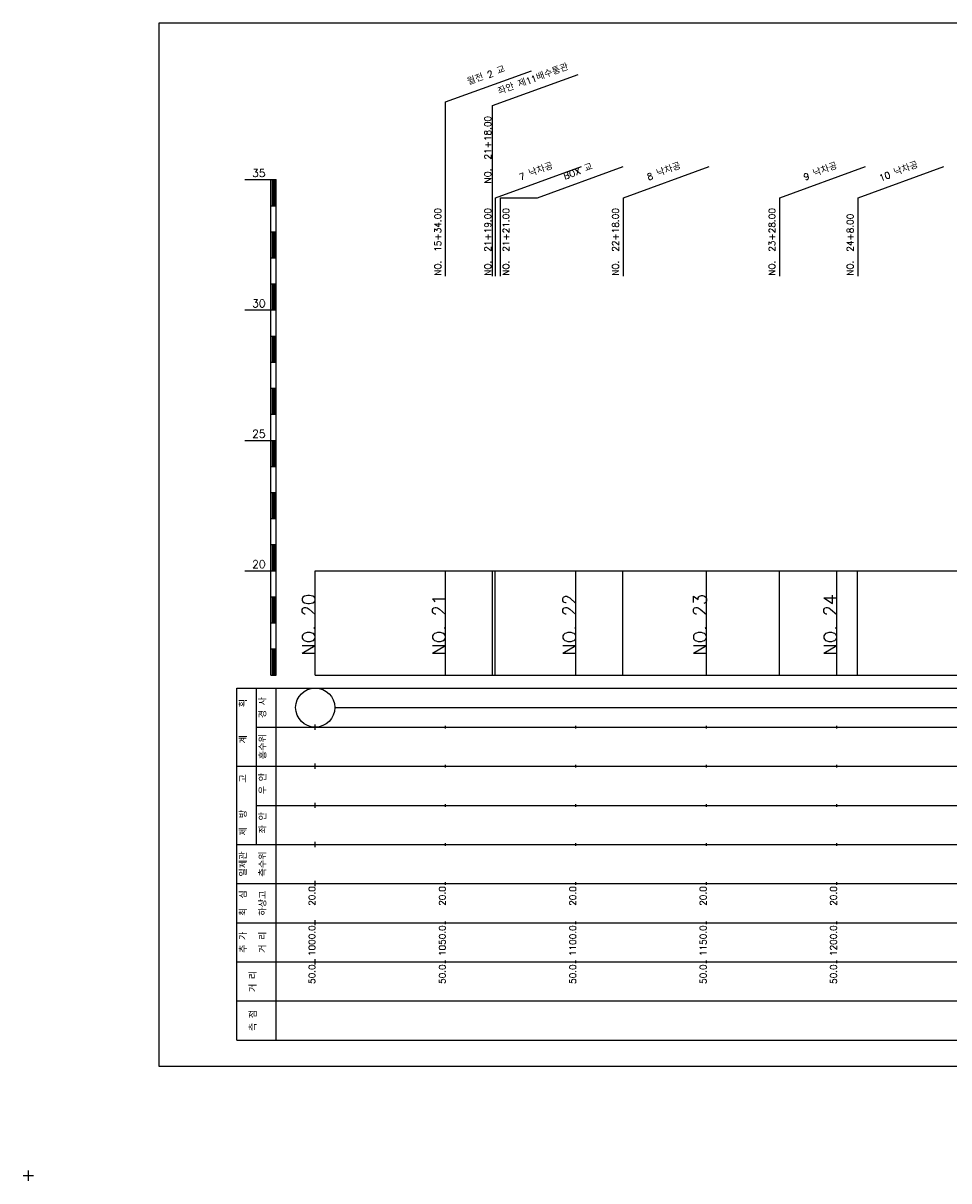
# Model space of a CAD drawing. Extents: x -2 to 685, y -2 to 1934.
# Tile 5 of 8: x -2 to 353, y 964 to 1408. Entities that reach past the tile are written whole.
import ezdxf
from ezdxf.enums import TextEntityAlignment as Align

# ---------------------------------------------------------------- set-up
doc = ezdxf.new("R2010")
doc.units = 0
doc.header["$LTSCALE"] = 5
for name, color, linetype in [('BOX', 5, 'CONTINUOUS'), ('DT1', 3, 'CONTINUOUS'), ('LT1', 4, 'CONTINUOUS'), ('ST1', 7, 'CONTINUOUS')]:
    doc.layers.add(name, color=color, linetype=linetype)
doc.styles.add('GHS', font='ROMANS.shx', dxfattribs={"bigfont": 'GHS.shx'})

msp = doc.modelspace()

# ---------------------------------------------------------------- linework, layer by layer
at = {"layer": 'BOX'}
msp.add_lwpolyline([(50, 1008), (650, 1008), (650, 1408), (50, 1408), (50, 1008)], dxfattribs=at)
at = {"layer": 'DT1', "linetype": 'CONTINUOUS'}
msp.add_line((181, 1341), (195.22, 1341), dxfattribs=at)
at = {"layer": 'DT1'}
for p, q in [((110, 1189.08), (110, 1191.08)), ((160, 1189.58), (160, 1190.58)), ((210, 1189.58), (210, 1190.58)), ((260, 1189.58), (260, 1190.58)), ((310, 1189.58), (310, 1190.58))]:
    msp.add_line(p, q, dxfattribs=at)
at = {"layer": 'LT1', "linetype": 'CONTINUOUS'}
for p, q in [((160, 1377.77), (192.89, 1389.74)), ((178, 1376.36), (210.89, 1388.33)), ((160, 1311), (160, 1377.77)), ((178, 1311), (178, 1376.36)), ((179.16, 1341), (212.05, 1352.97)), ((195.22, 1341), (228.11, 1352.97)), ((228.16, 1341), (261.05, 1352.97)), ((288.16, 1341), (321.05, 1352.97)), ((318.16, 1341), (351.05, 1352.97)), ((179.16, 1311), (179.16, 1341)), ((181, 1311), (181, 1341)), ((228.16, 1311), (228.16, 1341)), ((288.16, 1311), (288.16, 1341)), ((318.16, 1311), (318.16, 1341))]:
    msp.add_line(p, q, dxfattribs=at)
at = {"layer": 'LT1'}
for p, q in [((83, 1348), (93, 1348)), ((93, 1158), (93, 1348)), ((93, 1348), (95, 1348)), ((93.5, 1347.8), (93.5, 1338.2)), ((94, 1347.8), (94, 1338.2)), ((94.5, 1347.8), (94.5, 1338.2)), ((95, 1158), (95, 1348)), ((93, 1338), (95, 1338)), ((93, 1328), (95, 1328)), ((93.5, 1327.8), (93.5, 1318.2)), ((94, 1327.8), (94, 1318.2)), ((94.5, 1327.8), (94.5, 1318.2)), ((93, 1318), (95, 1318)), ((93, 1308), (95, 1308)), ((93.5, 1307.8), (93.5, 1298.2)), ((94, 1307.8), (94, 1298.2)), ((94.5, 1307.8), (94.5, 1298.2)), ((83, 1298), (93, 1298)), ((93, 1298), (95, 1298)), ((93, 1288), (95, 1288)), ((93.5, 1287.8), (93.5, 1278.2)), ((94, 1287.8), (94, 1278.2)), ((94.5, 1287.8), (94.5, 1278.2)), ((93, 1278), (95, 1278)), ((93, 1268), (95, 1268)), ((93.5, 1267.8), (93.5, 1258.2)), ((94, 1267.8), (94, 1258.2)), ((94.5, 1267.8), (94.5, 1258.2)), ((93, 1258), (95, 1258)), ((83, 1248), (93, 1248)), ((93, 1248), (95, 1248)), ((93.5, 1247.8), (93.5, 1238.2)), ((94, 1247.8), (94, 1238.2)), ((94.5, 1247.8), (94.5, 1238.2)), ((93, 1238), (95, 1238)), ((93, 1228), (95, 1228)), ((93.5, 1227.8), (93.5, 1218.2)), ((94, 1227.8), (94, 1218.2)), ((94.5, 1227.8), (94.5, 1218.2)), ((93, 1218), (95, 1218)), ((93, 1208), (95, 1208)), ((93.5, 1207.8), (93.5, 1198.2)), ((94, 1207.8), (94, 1198.2)), ((94.5, 1207.8), (94.5, 1198.2)), ((83, 1198), (93, 1198)), ((93, 1198), (95, 1198)), ((110, 1158), (110, 1198)), ((160, 1158), (160, 1198)), ((178, 1158), (178, 1198)), ((179, 1158), (179, 1198)), ((210, 1158), (210, 1198)), ((228, 1158), (228, 1198)), ((260, 1158), (260, 1198)), ((288, 1158), (288, 1198)), ((310, 1158), (310, 1198)), ((318, 1158), (318, 1198)), ((93, 1188), (95, 1188)), ((93.5, 1187.8), (93.5, 1178.2)), ((94, 1187.8), (94, 1178.2)), ((94.5, 1187.8), (94.5, 1178.2)), ((93, 1178), (95, 1178)), ((93, 1168), (95, 1168)), ((93.5, 1167.8), (93.5, 1158.2)), ((94, 1167.8), (94, 1158.2)), ((94.5, 1167.8), (94.5, 1158.2)), ((93, 1158), (95, 1158)), ((110, 1158), (610, 1158)), ((110, 1137), (110, 1139)), ((160, 1137.5), (160, 1138.5)), ((210, 1137.5), (210, 1138.5)), ((260, 1137.5), (260, 1138.5)), ((310, 1137.5), (310, 1138.5)), ((110, 1122), (110, 1124)), ((160, 1122.5), (160, 1123.5)), ((210, 1122.5), (210, 1123.5)), ((260, 1122.5), (260, 1123.5)), ((310, 1122.5), (310, 1123.5)), ((110, 1107), (110, 1109)), ((160, 1107.5), (160, 1108.5)), ((210, 1107.5), (210, 1108.5)), ((260, 1107.5), (260, 1108.5)), ((310, 1107.5), (310, 1108.5)), ((110, 1092), (110, 1094)), ((160, 1092.5), (160, 1093.5)), ((210, 1092.5), (210, 1093.5)), ((260, 1092.5), (260, 1093.5)), ((310, 1092.5), (310, 1093.5)), ((110, 1077), (110, 1079)), ((160, 1077.5), (160, 1078.5)), ((210, 1077.5), (210, 1078.5)), ((260, 1077.5), (260, 1078.5)), ((310, 1077.5), (310, 1078.5)), ((110, 1062), (110, 1064)), ((160, 1062.5), (160, 1063.5)), ((210, 1062.5), (210, 1063.5)), ((260, 1062.5), (260, 1063.5)), ((310, 1062.5), (310, 1063.5)), ((110, 1047), (110, 1049)), ((160, 1047.5), (160, 1048.5)), ((210, 1047.5), (210, 1048.5)), ((260, 1047.5), (260, 1048.5)), ((310, 1047.5), (310, 1048.5))]:
    msp.add_line(p, q, dxfattribs=at)
msp.add_lwpolyline([(110, 1198), (160, 1198), (210, 1198), (260, 1198), (310, 1198), (360, 1198), (410, 1198), (460, 1198), (510, 1198), (560, 1198), (610, 1198)], dxfattribs=at)
at = {"layer": 'ST1'}
for p, q in [((80, 1018), (80, 1153)), ((80, 1153), (623, 1153)), ((87.5, 1123), (87.5, 1153)), ((95, 1018), (95, 1153)), ((87.5, 1138), (623, 1138)), ((80, 1123), (623, 1123)), ((87.5, 1093), (87.5, 1123)), ((87.5, 1108), (623, 1108)), ((80, 1093), (623, 1093)), ((80, 1078), (623, 1078)), ((80, 1063), (623, 1063)), ((80, 1048), (623, 1048)), ((80, 1033), (623, 1033)), ((80, 1018), (623, 1018)), ((0, 964), (0, 968)), ((-2, 966), (2, 966))]:
    msp.add_line(p, q, dxfattribs=at)
at = {"layer": 'ST1', "linetype": 'CONTINUOUS'}
msp.add_line((117.5, 1145.5), (602.5, 1145.5), dxfattribs=at)
msp.add_circle((110, 1145.5), 7.5, dxfattribs=at)

# ---------------------------------------------------------------- texts
at = {"layer": 'DT1', "linetype": 'CONTINUOUS', "style": 'GHS'}
for s, rotation, p in [('월전 2 교', 20, (176, 1386.76)), ('좌안 제11배수통관', 20, (194, 1385.35)), ('7 낙차공', 20, (195.16, 1349.99)), ('8 낙차공', 20, (244.16, 1349.99)), ('9 낙차공', 20, (304.16, 1349.99)), ('10 낙차공', 20, (334.16, 1349.99)), ('BOX 교', 20, (211.22, 1349.99)), ('  획', 90, (83.75, 1145.5)), ('경 사', 90, (91.25, 1145.5)), ('   계', 90, (83.75, 1130.5)), ('홍수위', 90, (91.25, 1130.5)), (' 우 안', 90, (91.25, 1115.5)), ('   고', 90, (83.75, 1115.5)), (' 제  방', 90, (83.75, 1100.5)), (' 좌 안', 90, (91.25, 1100.5)), ('일제관', 90, (83.75, 1085.5)), ('측수위', 90, (91.25, 1085.5)), ('하상고', 90, (91.25, 1070.5)), ('최  심', 90, (83.75, 1070.5)), ('추 가', 90, (83.75, 1055.5)), ('거 리', 90, (91.25, 1055.5)), ('거 리', 90, (87.5, 1040.5)), ('측 점', 90, (87.5, 1025.5))]:
    msp.add_text(s, height=2.5, rotation=rotation, dxfattribs=at).set_placement(p, align=Align.CENTER)
for s, p in [('NO.  21+18.00', (177.41, 1346.49)), ('NO.  15+34.00', (158.25, 1311.12)), ('NO.  21+19.00', (177.41, 1311.12)), ('NO.  21+21.00', (184.41, 1311.12)), ('NO.  22+18.00', (226.41, 1311.12)), ('NO.  23+28.00', (286.41, 1311.12)), ('NO.  24+8.00', (316.41, 1311.12))]:
    msp.add_text(s, height=2.5, rotation=90, dxfattribs=at).set_placement(p)
at = {"layer": 'DT1', "style": 'GHS'}
for s, p in [('35', (91, 1349)), ('30', (91, 1299)), ('25', (91, 1249)), ('20', (91, 1199))]:
    msp.add_text(s, height=3, dxfattribs=at).set_placement(p, align=Align.RIGHT)
for s, height, p in [('NO. 20', 5, (110, 1189.08)), ('NO. 21', 5, (160, 1189.08)), ('NO. 22', 5, (210, 1189.08)), ('NO. 23', 5, (260, 1189.08)), ('NO. 24', 5, (310, 1189.08)), (' 20.0', 2.5, (110, 1077)), (' 20.0', 2.5, (160, 1077)), (' 20.0', 2.5, (210, 1077)), (' 20.0', 2.5, (260, 1077)), (' 20.0', 2.5, (310, 1077)), ('  1000.0', 2.5, (110, 1062)), ('  1050.0', 2.5, (160, 1062)), ('  1100.0', 2.5, (210, 1062)), ('  1150.0', 2.5, (260, 1062)), ('  1200.0', 2.5, (310, 1062)), ('  50.0', 2.5, (110, 1047)), ('  50.0', 2.5, (160, 1047)), ('  50.0', 2.5, (210, 1047)), ('  50.0', 2.5, (260, 1047)), ('  50.0', 2.5, (310, 1047))]:
    msp.add_text(s, height=height, rotation=90, dxfattribs=at).set_placement(p, align=Align.RIGHT)

doc.saveas('drawing.dxf')
